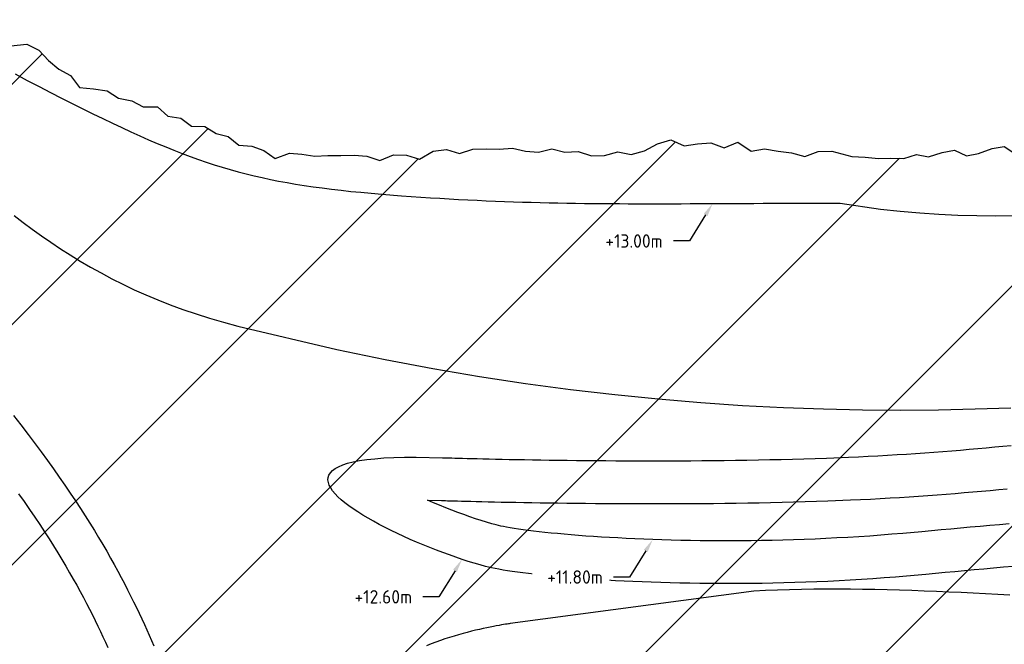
# Model space of a CAD drawing. Header units: metres. Extents: x 201571 to 204484, y 393973 to 396972.
# Tile 9 of 12: x 203808 to 203991, y 396238 to 396355. Entities that reach past the tile are written whole.
import ezdxf
from ezdxf import colors
from ezdxf.entities.mleader import LeaderData, LeaderLine
from ezdxf.math import Vec2, Vec3

# ---------------------------------------------------------------- set-up
doc = ezdxf.new("R2010")
doc.units = ezdxf.units.M
doc.layers.get('0').update_dxf_attribs({"lineweight": 25})
doc.layers.add('Z-GROENE-RIVIER-G', color=109, linetype='Continuous', lineweight=25)
doc.styles.get("Standard").update_dxf_attribs({"font": 'NLCS-ISO.ttf'})

msp = doc.modelspace()

# ---------------------------------------------------------------- hatches: boundary and pattern name
at = {"layer": 'Z-GROENE-RIVIER-G'}
h = msp.add_hatch(dxfattribs=at)
h.set_pattern_fill('ANSI31', color=256, scale=10)
h.paths.add_polyline_path([(204459.66, 396124.82), (204452.48, 396121.46), (204438.03, 396117.75), (204421.37, 396108.32), (204399.89, 396098.32), (204370.82, 396092.77), (204345.53, 396088.71), (204298.61, 396090.26), (204297.1, 396089.87), (204295.19, 396089.94), (204290.09, 396090.11), (204286.07, 396090.25), (204281.2, 396090.84), (204273.31, 396091.3), (204260.01, 396089.94), (204256.56, 396087.58), (204256.46, 396087.58), (204249.91, 396086.12), (204246.6, 396085.66), (204241.64, 396085.22), (204235.63, 396084.41), (204227.86, 396083.05), (204220.68, 396080.31), (204216.09, 396078.48), (204211.69, 396076.87), (204208.48, 396075.71), (204205.82, 396075.12), (204201.56, 396074.42), (204199.54, 396074.09), (204182.5, 396072.68), (204154.71, 396070.4), (204126.93, 396068.11), (204099.14, 396065.82), (204071.36, 396063.53), (204048.64, 396060.02), (204025.92, 396056.52), (204024.91, 396056.39), (204009.99, 396054.59), (204008.88, 396054.51), (203991.41, 396053.28), (203990.16, 396053.35), (203987.68, 396053.78), (203985.26, 396055.76), (203982.74, 396055.37), (203980.23, 396055.06), (203977.73, 396055.22), (203975.25, 396055.77), (203972.75, 396055.91), (203970.28, 396056.55), (203967.8, 396057.2), (203965.29, 396056.86), (203962.81, 396057.5), (203960.3, 396057.29), (203957.77, 396056.53), (203955.3, 396057.46), (203952.32, 396058.34), (203949.69, 396057.73), (203947.2, 396057.96), (203944.86, 396059.15), (203942.4, 396059.61), (203939.85, 396059.5), (203937.52, 396060.75), (203934.98, 396060.73), (203932.46, 396060.82), (203930.06, 396061.61), (203927.52, 396061.55), (203924.93, 396061.16), (203922.55, 396062.11), (203920.03, 396062.23), (203915.82, 396062.55), (203913.68, 396063.89), (203911.35, 396064.8), (203909.04, 396065.77), (203906.89, 396067.09), (203904.42, 396067.68), (203902.09, 396068.6), (203899.7, 396069.37), (203897.42, 396070.41), (203895.04, 396071.19), (203892.67, 396072.01), (203890.59, 396073.49), (203888.14, 396074.15), (203885.88, 396075.22), (203883.58, 396076.19), (203881.77, 396078.27), (203879.75, 396079.89), (203877.09, 396080.05), (203874.47, 396080.31), (203871.94, 396080.78), (203869.15, 396080.66), (203867.3, 396082.64), (203864.67, 396082.9), (203861.53, 396081.98), (203861.19, 396087.36), (203859.07, 396088.76), (203856.44, 396091.07), (203854.57, 396092.78), (203853.01, 396094.96), (203850.99, 396096.43), (203848.93, 396097.85), (203846.72, 396099.04), (203844.61, 396100.38), (203842.98, 396102.47), (203840.97, 396103.95), (203839.05, 396105.58), (203837.05, 396107.09), (203835.32, 396109.02), (203833.21, 396110.36), (203831.24, 396111.91), (203829.22, 396113.4), (203827.47, 396115.29), (203824.96, 396116.01), (203823, 396117.59), (203821.01, 396119.11), (203819.03, 396120.65), (203816.8, 396121.82), (203814.63, 396123.06), (203812.52, 396124.41), (203810.54, 396125.94), (203808.82, 396127.88), (203806.26, 396128.54), (203804.01, 396129.67), (203801.89, 396130.99), (203799.83, 396132.4), (203797.56, 396133.51), (203814.76, 396164.85), (203818.13, 396176.28), (203819, 396186.72), (203817.04, 396193.06), (203814.88, 396199.25), (203813.48, 396202.06), (203809.66, 396207.49), (203804.45, 396212.55), (203742.69, 396250.89), (203735.1, 396257.1), (203712.23, 396272.92), (203709.78, 396271.61), (203688.02, 396246.04), (203626.14, 396297.47), (203625.85, 396297.69), (203625.2, 396297.73), (203624.75, 396297.53), (203624.3, 396297.23), (203623.54, 396297.06), (203622.13, 396297.22), (203621.81, 396296.57), (203621.22, 396296.03), (203620.66, 396295.4), (203619.55, 396295.06), (203617.75, 396295.12), (203616.19, 396294.95), (203615.1, 396294.43), (203614.08, 396293.81), (203613.38, 396292.94), (203612.64, 396292.05), (203611.72, 396291.25), (203611.08, 396290.23), (203610.17, 396289.37), (203609.75, 396288.16), (203609.23, 396287.01), (203608.49, 396285.99), (203607.76, 396284.96), (203606.92, 396284.01), (203606.43, 396282.82), (203605.79, 396281.75), (203605.06, 396280.74), (203604.37, 396279.74), (203603.5, 396278.87), (203602.38, 396278.2), (203601.28, 396277.56), (203600.76, 396276.56), (203600.12, 396275.69), (203600.03, 396274.5), (203600.09, 396273.27), (203599.76, 396272.35), (203599.23, 396271.63), (203598.55, 396271.08), (203598.34, 396270.28), (203598.16, 396269.55), (203597.84, 396268.98), (203597.49, 396268.53), (203597.09, 396268.2), (203596.82, 396267.88), (203596.63, 396267.61), (203596.45, 396267.44), (203596.39, 396267.3), (203596.44, 396267.41), (203596.04, 396266.8), (203595.83, 396266.36), (203595.45, 396265.95), (203595.17, 396265.39), (203594.64, 396264.91), (203594.25, 396264.27), (203593.9, 396263.55), (203593.21, 396262.96), (203592.55, 396262.31), (203592.28, 396261.37), (203591.9, 396260.44), (203591.41, 396259.55), (203590.92, 396258.6), (203590.22, 396257.75), (203589.84, 396256.66), (203589.24, 396255.68), (203588.43, 396254.81), (203587.58, 396253.94), (203587.45, 396252.57), (203586.74, 396251.57), (203586.24, 396250.4), (203585.46, 396249.42), (203584.79, 396248.34), (203583.94, 396247.4), (203583.03, 396246.49), (203582.05, 396245.63), (203576.94, 396240.19), (203569.67, 396237.06), (203561.01, 396236.51), (203551.14, 396238.76), (203548.62, 396238.66), (203546.15, 396239.43), (203543.47, 396239.19), (203540.85, 396239.9), (203538.14, 396240.5), (203535.31, 396240.67), (203532.47, 396241.28), (203529.63, 396242.31), (203526.7, 396243.07), (203517.44, 396244.61), (203514.16, 396244.59), (203510.81, 396244.46), (203507.3, 396243.72), (203503.84, 396243.65), (203500.51, 396244.51), (203497.06, 396245.02), (203493.66, 396245.98), (203489.94, 396245.55), (203486.47, 396246.54), (203482.85, 396247.01), (203479.22, 396247.61), (203475.56, 396248.26), (203471.94, 396249.21), (203468.26, 396250.04), (203464.52, 396250.77), (203460.77, 396251.58), (203456.89, 396252.08), (203452.98, 396252.61), (203448.85, 396252.59), (203444.95, 396253.43), (203441.19, 396254.75), (203437.38, 396256), (203433.68, 396257.59), (203429.93, 396259.12), (203426.19, 396260.72), (203422.42, 396262.29), (203418.63, 396263.86), (203414.88, 396265.57), (203411.24, 396267.54), (203407.69, 396269.7), (203404.06, 396271.74), (203400.78, 396274.41), (203397.24, 396276.65), (203393.92, 396279.03), (203379.21, 396289.88), (203372.68, 396294.43), (203366.5, 396298.11), (203360.66, 396300.94), (203355.42, 396303.42), (203350.89, 396305.85), (203346.9, 396307.96), (203343.35, 396309.6), (203340.29, 396311), (203337.68, 396312.11), (203335.47, 396313.05), (203333.59, 396313.64), (203332.01, 396313.89), (203331.02, 396313.24), (203329.92, 396313.16), (203329.13, 396312.56), (203328.74, 396311.59), (203328.56, 396310.41), (203327.82, 396309.1), (203327.78, 396307.44), (203327.91, 396305.59), (203328.32, 396303.57), (203328.6, 396301.37), (203328.76, 396299), (203329.66, 396296.56), (203329.74, 396293.91), (203330.85, 396291.26), (203331.4, 396288.45), (203330.99, 396285.5), (203331.7, 396282.55), (203331.96, 396279.51), (203332.11, 396276.4), (203331.51, 396273.32), (203331.06, 396270.2), (203329.87, 396267.25), (203329, 396264.18), (203327.39, 396261.4), (203326.26, 396258.27), (203324.18, 396255.64), (203321.78, 396253.19), (203319.11, 396250.88), (203315.68, 396249.46), (203312.22, 396247.9), (203308.64, 396246), (203304.55, 396244.55), (203299.99, 396243.42), (203294.98, 396242.55), (203289.45, 396242.47), (203283.48, 396242.37), (203282.11, 396242.3), (203281.39, 396242.52), (203280.67, 396242.75), (203279.93, 396242.85), (203279.17, 396242.91), (203278.34, 396242.6), (203277.58, 396243.04), (203276.72, 396242.96), (203275.92, 396243.33), (203275.07, 396243.55), (203274.17, 396243.67), (203273.26, 396243.89), (203272.28, 396243.94), (203271.26, 396244.03), (203270.49, 396244.9), (203269.43, 396245.07), (203268.47, 396245.56), (203267.44, 396245.98), (203266.5, 396246.66), (203265.45, 396247.18), (203264.33, 396247.65), (203263.22, 396248.21), (203262.17, 396248.97), (203261.04, 396249.67), (203259.92, 396250.46), (203258.75, 396251.22), (203257.43, 396251.86), (203256.08, 396252.53), (203254.86, 396253.49), (203253.62, 396254.49), (203252.41, 396255.61), (203251.05, 396256.61), (203249.65, 396257.65), (203248.18, 396258.68), (203246.81, 396259.92), (203239.76, 396264.63), (203233.06, 396270.46), (203214.29, 396292.47), (203204.79, 396307.29), (203185.74, 396353.54), (203168.33, 396397.86), (203159.69, 396419.82), (203149.67, 396452.79), (203145.89, 396468.09), (203142.25, 396478.85), (203139.37, 396495.21), (203139.82, 396511.72), (203137.55, 396538.17), (203135.12, 396566.81), (203132.7, 396588.92), (203129.99, 396603.84), (203126.64, 396609.52), (203125.22, 396615.43), (203122.91, 396620.84), (203121.84, 396626.4), (203119.36, 396631.25), (203117.56, 396636.13), (203118.56, 396642.05), (203116.31, 396646.44), (203111.29, 396649.97), (203108.93, 396655.02), (203105.37, 396660.08), (203102.1, 396663.52), (203097.47, 396664.86), (203094.34, 396667.07), (203091.5, 396669.32), (203089.31, 396672.07), (203087.2, 396674.86), (203085.24, 396677.83), (203083.25, 396680.85), (203080.67, 396683.16), (203078.03, 396685.4), (203075.06, 396687.13), (203072.21, 396689.1), (203069.14, 396690.71), (203065.96, 396692.18), (203062.75, 396693.64), (203059.41, 396694.88), (203056.12, 396696.4), (203052.72, 396697.8), (203049.03, 396698.49), (203045.51, 396699.9), (203041.96, 396701.55), (203038.24, 396702.84), (203034.5, 396704.37), (203030.7, 396706.02), (203026.92, 396708.19), (203022.87, 396709.52), (203018.9, 396711.63), (203016.96, 396711.91), (202988.58, 396717.62), (202987.61, 396717.79), (202958.98, 396722.43), (202957.92, 396722.62), (202939.8, 396728.75), (202938.83, 396729.19), (202926.31, 396735.58), (202923.18, 396738.14), (202920.6, 396739.23), (202918.48, 396740.61), (202916.47, 396741.83), (202914.72, 396743.13), (202913.37, 396744.61), (202911.9, 396745.86), (202910.87, 396747.3), (202909.89, 396748.67), (202909.11, 396750.05), (202908.51, 396751.44), (202907.66, 396752.67), (202907.17, 396753.96), (202907.18, 396755.37), (202906.83, 396756.61), (202906.63, 396757.86), (202906.53, 396759.21), (202905.56, 396761), (202902.67, 396763.74), (202898.54, 396767), (202893.74, 396769.7), (202888, 396772.18), (202884.87, 396773.35), (202881.25, 396773.98), (202877.23, 396774.5), (202872.79, 396774.91), (202867.99, 396775.55), (202862.66, 396775.84), (202853.52, 396776.5), (202849.24, 396777.19), (202845.1, 396777.92), (202841.09, 396778.54), (202837.29, 396779.62), (202833.62, 396780.62), (202830.13, 396781.98), (202826.76, 396783.22), (202823.52, 396784.56), (202820.35, 396785.58), (202817.17, 396785.95), (202814.09, 396786.28), (202810.97, 396785.94), (202808.12, 396786.51), (202805.27, 396786.65), (202802.66, 396787.52), (202800.06, 396788.05), (202797.3, 396787.65), (202794.82, 396788.14), (202792.38, 396788.51), (202790.04, 396789.09), (202787.71, 396789.5), (202785.56, 396790.35), (202783.36, 396790.92), (202781.14, 396791.31), (202779.02, 396791.89), (202777.08, 396792.89), (202775.07, 396793.62), (202773.22, 396794.68), (202771.16, 396795.24), (202769.41, 396796.44), (202767.6, 396797.5), (202765.89, 396798.71), (202764.1, 396799.77), (202762.27, 396800.8), (202760.65, 396802.18), (202759.02, 396803.57), (202757.32, 396804.89), (202755.49, 396806.04), (202753.91, 396807.63), (202752.11, 396808.95), (202750.24, 396810.24), (202748.26, 396811.46), (202746.23, 396812.71), (202744.2, 396814.06), (202742.02, 396815.33), (202739.9, 396816.77), (202737.75, 396818.32), (202735.17, 396819.65), (202726.95, 396822.42), (202725.01, 396824.27), (202723.93, 396826.74), (202722.83, 396829.09), (202722.2, 396831.65), (202721.37, 396834.01), (202720.65, 396836.37), (202719.89, 396838.69), (202719.53, 396841.13), (202719.14, 396843.53), (202719.15, 396846.04), (202718.95, 396848.44), (202718.83, 396850.86), (202717.69, 396852.25), (202713.57, 396865.76), (202713.37, 396866.82), (202711.85, 396878.17), (202710.33, 396889.52), (202710.02, 396890.29), (202705.45, 396899.67), (202700.88, 396909.06), (202700.42, 396909.67), (202691.35, 396917.18), (202690.63, 396917.56), (202684.23, 396919.85), (202683.42, 396919.94), (202672.45, 396919.94), (202671.42, 396919.99), (202661.43, 396920.57), (202651.44, 396921.15), (202641.45, 396921.73), (202631.47, 396922.31), (202630.46, 396922.4), (202620.74, 396923.26), (202611.02, 396924.11), (202601.3, 396924.97), (202591.58, 396925.83), (202590.48, 396925.98), (202583.6, 396928.3), (202576.73, 396930.63), (202576.38, 396930.85), (202576.17, 396931.07), (202574.14, 396941.45), (202574.29, 396942.61), (202576.47, 396953.37), (202576.85, 396954.41), (202581.71, 396964.37), (202582.59, 396965.22), (202589.37, 396969.66), (202590.44, 396970.06), (202597.45, 396971.84), (202602.56, 396969.66), (202607.85, 396964.66), (202608.6, 396964.26), (202615.69, 396960.69), (202622.78, 396957.11), (202623.63, 396956.9), (202634.85, 396954.63), (202636.21, 396954.58), (202657.35, 396954.47), (202659.24, 396955.88), (202661.21, 396955.79), (202663.21, 396955.53), (202665.22, 396955.49), (202667.24, 396955.39), (202669.25, 396955.66), (202671.29, 396955.55), (202673.32, 396955.66), (202675.33, 396956.14), (202677.36, 396956.48), (202679.4, 396956.44), (202681.44, 396956.27), (202683.44, 396956.57), (202685.43, 396957.06), (202687.43, 396957.25), (202689.41, 396957.3), (202691.4, 396956.83), (202693.33, 396957.37), (202695.26, 396957.2), (202697.15, 396957.16), (202699.03, 396956.91), (202700.86, 396956.77), (202702.66, 396956.52), (202709.51, 396956.44), (202711.12, 396956.41), (202712.66, 396956.08), (202714.16, 396955.87), (202715.68, 396956.06), (202717.14, 396956.04), (202718.58, 396956.09), (202719.87, 396955.69), (202721.21, 396955.59), (202722.54, 396955.52), (202723.7, 396955.05), (202724.72, 396954.41), (202725.83, 396953.88), (202729.83, 396950.57), (202731.61, 396948.74), (202733.65, 396947.17), (202735.59, 396945.45), (202736.95, 396943.25), (202738.73, 396941.3), (202739.81, 396938.87), (202741, 396936.49), (202742.09, 396934.02), (202742.67, 396931.3), (202743.88, 396928.78), (202744.89, 396926.14), (202745.67, 396923.37), (202747.09, 396920.74), (202748.81, 396918.13), (202749.44, 396915.17), (202750.72, 396912.34), (202751.43, 396909.33), (202751.51, 396906.16), (202752.08, 396903.08), (202753.08, 396900.07), (202753.82, 396897), (202754.65, 396893.93), (202755.74, 396890.93), (202756.62, 396887.87), (202758.02, 396884.97), (202758.86, 396881.93), (202762.3, 396866.53), (202764.34, 396864.06), (202765.75, 396858.13), (202769.17, 396852.36), (202772.75, 396847.17), (202775.16, 396844.44), (202779.91, 396840.54), (202781.89, 396838.83), (202786.97, 396834.83), (202794.36, 396830.75), (202796.39, 396829.95), (202802.37, 396827.86), (202804.35, 396827.06), (202812.75, 396825.03), (202822.71, 396824.48), (202823.66, 396824.45), (202832.13, 396824.76), (202838.55, 396825.33), (202841.38, 396825.96), (202852.78, 396828.98), (202853.79, 396829.42), (202862.22, 396831.57), (202864.78, 396832.41), (202871.57, 396833.79), (202876.34, 396834.02), (202881.88, 396833.48), (202886.03, 396832.25), (202894.62, 396829.1), (202895.64, 396828.65), (202903.23, 396823.59), (202904.12, 396822.89), (202910.04, 396815.97), (202910.69, 396815.19), (202918.76, 396805), (202926.84, 396794.81), (202927.47, 396794.05), (202935.52, 396784.5), (202944.18, 396775.3), (202944.96, 396774.42), (202952.56, 396767.24), (202961.37, 396760.62), (202962.42, 396759.77), (202968.58, 396756.07), (202975.34, 396752.59), (202976.71, 396751.92), (202981.51, 396749.7), (202986.79, 396747.9), (202989.53, 396747.13), (202995.55, 396745.76), (203003.25, 396744.43), (203004.95, 396744.08), (203006.97, 396743.87), (203010.17, 396743.4), (203013.42, 396743.48), (203016.7, 396743.73), (203019.99, 396743.6), (203023.33, 396743.75), (203026.72, 396744.4), (203030.14, 396744.64), (203033.62, 396744.8), (203037.16, 396745.2), (203040.78, 396745.84), (203044.46, 396746.04), (203048.23, 396746.23), (203052.02, 396745.77), (203055.93, 396745.67), (203059.97, 396745.87), (203064.07, 396745.68), (203068.21, 396744.99), (203072.41, 396744.09), (203076.7, 396743.08), (203081.11, 396742.13), (203085.63, 396741.13), (203090.17, 396739.68), (203094.95, 396738.56), (203099.8, 396737.15), (203104.65, 396735.56), (203110.66, 396733.63), (203113.74, 396732.58), (203116.94, 396731.66), (203120.03, 396730.18), (203123.28, 396728.94), (203126.89, 396728.62), (203137.83, 396726.07), (203145.28, 396721.38), (203162.38, 396712.95), (203174.41, 396708.6), (203187.72, 396701.9), (203201.78, 396695.66), (203221.27, 396686.97), (203236.07, 396678.5), (203247.24, 396672.17), (203257.43, 396666.95), (203261.93, 396664.51), (203265.72, 396661.02), (203269.98, 396658.11), (203273.95, 396654.74), (203277.55, 396650.88), (203282.05, 396648.01), (203286.45, 396644.93), (203291.01, 396641.9), (203294.39, 396637.55), (203300.5, 396635.68), (203304.62, 396630.46), (203307.87, 396628.58), (203310.62, 396626.1), (203312.72, 396622.96), (203314.75, 396619.66), (203317.6, 396616.84), (203320.32, 396613.79), (203323.14, 396610.69), (203325.61, 396607.23), (203328.4, 396603.89), (203330.69, 396600.11), (203333, 396596.26), (203335.57, 396592.51), (203338.08, 396588.64), (203341.55, 396585.33), (203344.2, 396581.42), (203346.91, 396577.5), (203348.45, 396572.77), (203350.55, 396568.35), (203351.79, 396563.34), (203353.93, 396558.87), (203355.81, 396554.19), (203359.09, 396550.45), (203364.84, 396548.39), (203364.15, 396541.88), (203367.29, 396538.02), (203371.52, 396534.98), (203374.09, 396530.75), (203377.31, 396527.03), (203381.23, 396523.89), (203385.47, 396521.09), (203387.9, 396516.89), (203390.8, 396513.12), (203394.63, 396510.22), (203397.53, 396506.59), (203401, 396503.56), (203403.39, 396499.57), (203407.21, 396497.08), (203410.01, 396493.65), (203413.62, 396491.2), (203417.04, 396488.67), (203420.73, 396486.65), (203423.23, 396483.19), (203426.87, 396481.41), (203430.2, 396479.34), (203433.38, 396477.19), (203436.71, 396475.43), (203439.88, 396473.48), (203443.51, 396472.3), (203451.46, 396469.97), (203455.09, 396467.9), (203458.88, 396466.18), (203462.63, 396464.31), (203466.48, 396462.66), (203470.38, 396461.08), (203474.69, 396460.61), (203478.48, 396458.71), (203482.04, 396456.15), (203486, 396454.67), (203490.01, 396453.34), (203494.39, 396453.07), (203498.2, 396451.23), (203501.96, 396449.2), (203505.77, 396447.35), (203509.57, 396445.52), (203513.44, 396443.91), (203517.79, 396443.85), (203521.61, 396442.19), (203525.59, 396441.14), (203529.61, 396440.28), (203533.36, 396438.65), (203537.13, 396437.18), (203540.88, 396435.74), (203544.87, 396435.23), (203548.51, 396433.65), (203552.15, 396432.22), (203556.17, 396432.2), (203559.66, 396430.54), (203563.15, 396429.04), (203566.71, 396427.96), (203570.47, 396427.74), (203573.8, 396426.22), (203577.03, 396424.54), (203580.18, 396422.78), (203583.35, 396421.32), (203586.95, 396421.6), (203589.99, 396420.14), (203593.02, 396418.86), (203595.95, 396417.48), (203599.31, 396417.99), (203602.1, 396416.63), (203604.81, 396415.3), (203607.47, 396414.08), (203610.02, 396412.74), (203612.51, 396411.48), (203615.24, 396411.49), (203618.5, 396413.86), (203620.75, 396413.75), (203623.04, 396412.55), (203624.33, 396412), (203625.74, 396411.54), (203627.44, 396412.24), (203629.22, 396412.91), (203631.03, 396413.18), (203632.67, 396411.35), (203634.74, 396412.12), (203636.96, 396413.42), (203639.02, 396412.56), (203641.17, 396411.71), (203643.42, 396410.95), (203645.91, 396411.4), (203648.27, 396410.1), (203650.74, 396409), (203653.29, 396407.95), (203655.98, 396407.3), (203658.88, 396407.5), (203661.64, 396406.23), (203664.65, 396405.99), (203667.77, 396405.92), (203670.78, 396404.71), (203673.93, 396403.88), (203677.29, 396403.65), (203680.49, 396402.24), (203683.91, 396401.49), (203687.54, 396401.28), (203691.01, 396400), (203694.93, 396400.18), (203698.52, 396398.67), (203702.75, 396399.21), (203706.45, 396397.46), (203710.4, 396396.3), (203714.91, 396396.61), (203718.91, 396394.96), (203723.3, 396394.19), (203728.18, 396394.47), (203732.38, 396392.5), (203736.74, 396390.74), (203741.79, 396390.45), (203744.14, 396389.71), (203746.5, 396388.96), (203762.23, 396379.57), (203780.69, 396367.96), (203796.24, 396359.45), (203805.82, 396355.1), (203805.94, 396349.99), (203808.9, 396350.27), (203811.12, 396349.14), (203812.93, 396347.23), (203814.89, 396345.6), (203817.08, 396344.43), (203818.72, 396342.17), (203821.37, 396341.97), (203823.93, 396341.57), (203826.02, 396340.22), (203828.5, 396339.69), (203830.64, 396338.58), (203833.33, 396338.6), (203835.22, 396336.83), (203837.64, 396336.46), (203839.67, 396334.99), (203842.14, 396334.9), (203844.25, 396333.61), (203846.53, 396333.07), (203848.48, 396331.4), (203850.95, 396331.23), (203853.16, 396330.42), (203855.27, 396328.94), (203857.94, 396329.93), (203860.3, 396329.71), (203862.71, 396329.37), (203865.12, 396329.51), (203867.58, 396329.5), (203870.04, 396329.53), (203872.43, 396329.38), (203874.82, 396328.54), (203877.37, 396329.62), (203879.83, 396329.58), (203882.26, 396328.8), (203884.83, 396330.29), (203887.29, 396330.62), (203889.73, 396329.89), (203892.21, 396330.68), (203894.68, 396330.74), (203897.12, 396330.66), (203899.6, 396330.83), (203902.02, 396330.27), (203904.49, 396330.12), (203906.95, 396330.72), (203909.42, 396330.09), (203911.88, 396330.25), (203914.35, 396329.4), (203916.81, 396329.49), (203919.3, 396330.19), (203921.77, 396329.66), (203924.26, 396330.37), (203926.73, 396331.65), (203929.22, 396332.43), (203931.71, 396331.28), (203934.2, 396331.67), (203936.69, 396331.84), (203939.19, 396330.94), (203941.69, 396331.98), (203944.2, 396330.29), (203946.71, 396330.74), (203949.22, 396330.28), (203951.73, 396329.96), (203954.24, 396329.29), (203956.75, 396330.22), (203959.27, 396330.28), (203963, 396329.3), (203965.51, 396329.2), (203967.99, 396328.9), (203970.21, 396329.01), (203972.72, 396328.96), (203975.08, 396329.69), (203977.33, 396329.27), (203979.89, 396330.08), (203982.18, 396330.46), (203984.41, 396329.4), (203986.7, 396329.87), (203989.21, 396330.77), (203991.48, 396331.2), (203993.8, 396329.62), (203996.24, 396331.45), (203998.57, 396330.55), (204000.93, 396329.83), (204003.23, 396330.41), (204005.69, 396331.02), (204008.12, 396330.12), (204010.6, 396329.11), (204013.09, 396328.37), (204015.44, 396328.99), (204018.02, 396328.52), (204020.51, 396328.19), (204022.98, 396328.23), (204025.44, 396328.37), (204027.98, 396328.26), (204030.42, 396328.63), (204032.89, 396328.87), (204035.45, 396328.57), (204037.88, 396329.21), (204040.3, 396329.91), (204042.65, 396331.13), (204045.05, 396332.05), (204047.39, 396333.48), (204050.11, 396332.44), (204052.46, 396333.7), (204054.91, 396334.65), (204057.23, 396336.74), (204059.98, 396335.64), (204060.78, 396339.45), (204066.66, 396343.49), (204076.51, 396343.47), (204093.44, 396342.61), (204114.77, 396338.99), (204115.85, 396338.85), (204137.85, 396331.95), (204159.86, 396325.05), (204160.89, 396324.64), (204189.92, 396307.77), (204218.95, 396290.89), (204219.79, 396290.17), (204244.35, 396268.36), (204244.97, 396268.09), (204267.54, 396264.39), (204268.41, 396264.25), (204303.74, 396267.09), (204339.07, 396269.92), (204340.09, 396269.98), (204358.1, 396270.54), (204387.67, 396274.38), (204412.41, 396276.85), (204430.44, 396275.97), (204446.07, 396274.13), (204464.84, 396267.14), (204477.67, 396246.43), (204483.78, 396208.29), (204484.4, 396167.56), (204472.38, 396139.3)])

# ---------------------------------------------------------------- linework, layer by layer
for points, elevation in [([(203806.7, 396344.72), (203808.97, 396343.53), (203811.18, 396342.38), (203813.31, 396341.28), (203815.38, 396340.22), (203817.39, 396339.21), (203819.34, 396338.23), (203821.24, 396337.29), (203823.08, 396336.39), (203824.88, 396335.53), (203826.63, 396334.7), (203828.34, 396333.91), (203830.01, 396333.16), (203831.65, 396332.44), (203833.26, 396331.75), (203834.84, 396331.1), (203836.39, 396330.47), (203837.92, 396329.88), (203839.44, 396329.31), (203840.94, 396328.77), (203842.43, 396328.26), (203843.92, 396327.77), (203845.4, 396327.32), (203846.88, 396326.88), (203848.36, 396326.47), (203849.85, 396326.08), (203851.35, 396325.71), (203852.86, 396325.36), (203854.39, 396325.03), (203855.93, 396324.72), (203857.51, 396324.43), (203859.1, 396324.15), (203860.73, 396323.89), (203862.39, 396323.65), (203864.09, 396323.42), (203865.83, 396323.2), (203867.61, 396322.99), (203869.44, 396322.79), (203871.32, 396322.61), (203873.25, 396322.43), (203875.24, 396322.26), (203875.24, 396322.26), (203878.91, 396321.97), (203880.72, 396321.84), (203882.52, 396321.72), (203884.3, 396321.6), (203886.06, 396321.49), (203887.82, 396321.39), (203889.56, 396321.29), (203891.29, 396321.2), (203893.01, 396321.12), (203894.72, 396321.05), (203896.42, 396320.98), (203898.11, 396320.91), (203899.79, 396320.85), (203901.46, 396320.8), (203903.13, 396320.75), (203904.8, 396320.71), (203906.45, 396320.67), (203908.11, 396320.63), (203909.75, 396320.6), (203911.4, 396320.58), (203913.04, 396320.55), (203914.68, 396320.54), (203916.32, 396320.52), (203917.96, 396320.51), (203919.6, 396320.5), (203921.24, 396320.49), (203922.88, 396320.49), (203924.53, 396320.48), (203926.18, 396320.48), (203927.83, 396320.49), (203929.48, 396320.49), (203931.14, 396320.49), (203932.81, 396320.5), (203934.48, 396320.51), (203936.16, 396320.51), (203937.85, 396320.52), (203939.55, 396320.53), (203941.25, 396320.54), (203942.97, 396320.54), (203944.7, 396320.55), (203946.43, 396320.56), (203948.18, 396320.56), (203949.95, 396320.57), (203951.72, 396320.57), (203953.51, 396320.58), (203955.32, 396320.58), (203957.14, 396320.58), (203958.97, 396320.57), (203960.83, 396320.57), (203960.83, 396320.57), (203968.35, 396319.49), (203972.04, 396319.09), (203975.68, 396318.77), (203979.27, 396318.53), (203982.82, 396318.37), (203986.33, 396318.27), (203989.8, 396318.25), (203993.24, 396318.29)], 13), ([(203806.52, 396318.26), (203808.2, 396316.99), (203809.9, 396315.73), (203811.62, 396314.49), (203813.38, 396313.28), (203815.18, 396312.08), (203817.01, 396310.91), (203818.88, 396309.76), (203820.8, 396308.63), (203822.76, 396307.54), (203824.77, 396306.47), (203826.84, 396305.43), (203828.96, 396304.42), (203831.14, 396303.44), (203833.39, 396302.5), (203835.7, 396301.59), (203838.07, 396300.72), (203840.52, 396299.88), (203843.04, 396299.09), (203845.64, 396298.33), (203848.33, 396297.62), (203848.33, 396297.62), (203866.83, 396293.26), (203875.86, 396291.39), (203884.73, 396289.71), (203893.46, 396288.23), (203902.03, 396286.92), (203910.45, 396285.79), (203918.71, 396284.81), (203926.82, 396284), (203934.78, 396283.33), (203942.58, 396282.81), (203950.22, 396282.41), (203957.7, 396282.14), (203965.02, 396281.99), (203972.19, 396281.94), (203979.19, 396282), (203986.04, 396282.14), (203992.72, 396282.37)], 12.8), ([(203806.42, 396280.89), (203807.77, 396279.16), (203809.13, 396277.38), (203809.13, 396277.38), (203811.58, 396274.1), (203812.75, 396272.51), (203813.87, 396270.94), (203814.95, 396269.4), (203816, 396267.9), (203817, 396266.42), (203817.97, 396264.97), (203818.91, 396263.55), (203819.81, 396262.15), (203820.67, 396260.78), (203821.51, 396259.43), (203822.31, 396258.11), (203823.08, 396256.82), (203823.82, 396255.54), (203824.54, 396254.29), (203825.22, 396253.06), (203825.88, 396251.86), (203826.52, 396250.67), (203827.13, 396249.51), (203827.72, 396248.36), (203828.29, 396247.24), (203828.84, 396246.13), (203829.37, 396245.04), (203829.88, 396243.97), (203830.38, 396242.92), (203830.85, 396241.88), (203831.32, 396240.85), (203831.76, 396239.85), (203832.2, 396238.85), (203832.62, 396237.87)], 12.6), ([(203993.13, 396252.72), (203991.31, 396252.55), (203989.49, 396252.39), (203987.67, 396252.22), (203985.86, 396252.06), (203984.04, 396251.89), (203982.23, 396251.73), (203980.42, 396251.57), (203978.62, 396251.41), (203976.82, 396251.24), (203973.25, 396250.92), (203973.25, 396250.92), (203971.14, 396250.74), (203969.03, 396250.58), (203966.92, 396250.42), (203964.81, 396250.28), (203962.71, 396250.15), (203960.62, 396250.04), (203958.54, 396249.93), (203956.46, 396249.84), (203954.4, 396249.76), (203952.34, 396249.69), (203950.3, 396249.63), (203948.27, 396249.59), (203946.26, 396249.55), (203944.27, 396249.52), (203942.29, 396249.51), (203940.34, 396249.5), (203938.4, 396249.5), (203936.49, 396249.51), (203934.6, 396249.53), (203932.73, 396249.56), (203930.89, 396249.6), (203929.08, 396249.64), (203927.3, 396249.69), (203925.54, 396249.75), (203923.82, 396249.81), (203922.13, 396249.88), (203920.47, 396249.96), (203918.85, 396250.04), (203917.26, 396250.13), (203915.72, 396250.22), (203914.21, 396250.32), (203912.74, 396250.42), (203911.31, 396250.53), (203909.92, 396250.64), (203908.58, 396250.76), (203907.28, 396250.88), (203906.04, 396251), (203904.83, 396251.12), (203903.68, 396251.25), (203902.58, 396251.38), (203901.53, 396251.51), (203900.53, 396251.64), (203899.58, 396251.77), (203898.7, 396251.91), (203897.86, 396252.04), (203897.09, 396252.18), (203896.38, 396252.31), (203895.72, 396252.45), (203894.6, 396252.71), (203894.6, 396252.71), (203893.56, 396253), (203892.47, 396253.32), (203891.35, 396253.67), (203890.2, 396254.04), (203889.02, 396254.44), (203887.83, 396254.86), (203886.62, 396255.3), (203885.4, 396255.76), (203884.17, 396256.25), (203882.95, 396256.74), (203881.72, 396257.25), (203880.51, 396257.78), (203879.31, 396258.32), (203878.13, 396258.87), (203876.97, 396259.43), (203875.83, 396260), (203874.73, 396260.57), (203873.66, 396261.15), (203872.64, 396261.73), (203871.66, 396262.31), (203870.73, 396262.89), (203869.85, 396263.47), (203869.04, 396264.05), (203868.29, 396264.63), (203867.61, 396265.19), (203867, 396265.75), (203866.47, 396266.31), (203866.02, 396266.85), (203865.66, 396267.38), (203865.39, 396267.89), (203865.22, 396268.39), (203865.15, 396268.88), (203865.19, 396269.34), (203865.34, 396269.79), (203865.6, 396270.22), (203865.98, 396270.62), (203866.49, 396271), (203867.13, 396271.35), (203867.9, 396271.68), (203868.81, 396271.98), (203869.86, 396272.24), (203871.06, 396272.48), (203872.42, 396272.68), (203873.93, 396272.85), (203875.6, 396272.98), (203877.44, 396273.07), (203879.45, 396273.12), (203881.64, 396273.14), (203886.56, 396273.03), (203886.56, 396273.03), (203886.56, 396273.03), (203886.61, 396273.03), (203886.76, 396273.03), (203887, 396273.02), (203887.33, 396273.01), (203887.76, 396273), (203888.27, 396272.98), (203888.86, 396272.97), (203889.54, 396272.95), (203890.31, 396272.93), (203891.14, 396272.9), (203892.06, 396272.88), (203893.05, 396272.86), (203894.11, 396272.83), (203895.24, 396272.8), (203896.44, 396272.78), (203897.7, 396272.75), (203899.02, 396272.72), (203900.41, 396272.7), (203901.85, 396272.67), (203903.35, 396272.64), (203904.9, 396272.62), (203906.5, 396272.6), (203908.15, 396272.57), (203909.84, 396272.55), (203911.58, 396272.53), (203913.36, 396272.51), (203915.18, 396272.5), (203917.03, 396272.48), (203918.92, 396272.47), (203920.84, 396272.46), (203922.79, 396272.45), (203924.77, 396272.45), (203926.77, 396272.45), (203928.8, 396272.45), (203930.85, 396272.46), (203932.91, 396272.47), (203934.99, 396272.49), (203937.09, 396272.5), (203939.19, 396272.53), (203941.3, 396272.55), (203943.42, 396272.59), (203945.55, 396272.62), (203947.67, 396272.67), (203949.8, 396272.71), (203951.92, 396272.77), (203954.04, 396272.83), (203956.15, 396272.89), (203958.25, 396272.96), (203962.41, 396273.13), (203962.41, 396273.13), (203964.25, 396273.21), (203966.08, 396273.3), (203967.89, 396273.39), (203969.68, 396273.49), (203971.45, 396273.6), (203973.2, 396273.71), (203974.93, 396273.83), (203976.65, 396273.95), (203978.34, 396274.07), (203980.02, 396274.2), (203981.68, 396274.34), (203983.32, 396274.47), (203984.94, 396274.61), (203986.55, 396274.75), (203988.13, 396274.89), (203989.69, 396275.04), (203991.24, 396275.18), (203992.77, 396275.33)], 12.6), ([(203807.35, 396266.3), (203808.4, 396264.82), (203809.4, 396263.37), (203810.37, 396261.95), (203811.3, 396260.55), (203812.2, 396259.19), (203813.06, 396257.85), (203813.89, 396256.54), (203814.69, 396255.25), (203815.45, 396253.99), (203816.19, 396252.75), (203816.89, 396251.54), (203817.57, 396250.35), (203818.23, 396249.19), (203818.85, 396248.04), (203819.46, 396246.92), (203820.04, 396245.81), (203820.6, 396244.73), (203821.14, 396243.66), (203821.66, 396242.61), (203822.16, 396241.57), (203822.65, 396240.55), (203823.12, 396239.55), (203823.57, 396238.56), (203824.02, 396237.58)], 11.8), ([(203992.41, 396260.69), (203990.59, 396260.52), (203988.77, 396260.36), (203986.95, 396260.19), (203985.13, 396260.03), (203983.32, 396259.86), (203981.51, 396259.7), (203979.7, 396259.53), (203977.9, 396259.37), (203976.11, 396259.21), (203972.55, 396258.89), (203970.48, 396258.72), (203968.42, 396258.55), (203966.36, 396258.4), (203964.3, 396258.26), (203962.25, 396258.14), (203960.2, 396258.03), (203958.16, 396257.92), (203956.13, 396257.83), (203954.11, 396257.76), (203952.09, 396257.69), (203950.1, 396257.63), (203948.11, 396257.59), (203946.14, 396257.55), (203944.18, 396257.52), (203942.25, 396257.51), (203940.33, 396257.5), (203938.43, 396257.5), (203936.55, 396257.51), (203934.7, 396257.53), (203932.87, 396257.56), (203931.07, 396257.59), (203929.29, 396257.64), (203927.54, 396257.69), (203925.82, 396257.74), (203924.14, 396257.81), (203922.48, 396257.87), (203920.86, 396257.95), (203919.28, 396258.03), (203917.73, 396258.12), (203916.22, 396258.21), (203914.75, 396258.3), (203913.32, 396258.4), (203911.93, 396258.51), (203910.58, 396258.62), (203909.29, 396258.73), (203908.03, 396258.84), (203906.83, 396258.96), (203905.68, 396259.08), (203904.58, 396259.2), (203903.53, 396259.32), (203902.54, 396259.44), (203901.61, 396259.57), (203900.74, 396259.69), (203899.93, 396259.81), (203899.19, 396259.93), (203898.52, 396260.05), (203897.93, 396260.16), (203897.46, 396260.26), (203896.6, 396260.46), (203895.75, 396260.7), (203894.78, 396260.98), (203893.76, 396261.3), (203892.71, 396261.64), (203891.63, 396262), (203890.53, 396262.39), (203889.41, 396262.8), (203888.28, 396263.23), (203887.14, 396263.68), (203886, 396264.14), (203884.86, 396264.61), (203883.76, 396265.09), (203886.35, 396265.04), (203886.35, 396265.04), (203886.5, 396265.03), (203886.75, 396265.02), (203887.08, 396265.01), (203887.51, 396265), (203888.03, 396264.99), (203888.63, 396264.97), (203889.32, 396264.95), (203890.09, 396264.93), (203890.93, 396264.91), (203891.86, 396264.88), (203892.85, 396264.86), (203893.92, 396264.83), (203895.06, 396264.81), (203896.26, 396264.78), (203897.53, 396264.75), (203898.86, 396264.73), (203900.26, 396264.7), (203901.71, 396264.67), (203903.21, 396264.65), (203904.77, 396264.62), (203906.38, 396264.6), (203908.04, 396264.57), (203909.74, 396264.55), (203911.49, 396264.53), (203913.28, 396264.51), (203915.11, 396264.5), (203916.98, 396264.48), (203918.88, 396264.47), (203920.81, 396264.46), (203922.77, 396264.45), (203924.76, 396264.45), (203926.78, 396264.45), (203928.82, 396264.45), (203930.88, 396264.46), (203932.96, 396264.47), (203935.06, 396264.49), (203937.16, 396264.5), (203939.29, 396264.53), (203941.42, 396264.56), (203943.56, 396264.59), (203945.7, 396264.63), (203947.84, 396264.67), (203949.99, 396264.72), (203952.14, 396264.77), (203954.28, 396264.83), (203956.41, 396264.9), (203958.54, 396264.97), (203962.74, 396265.13), (203964.63, 396265.22), (203966.48, 396265.31), (203968.32, 396265.41), (203970.14, 396265.51), (203971.94, 396265.62), (203973.72, 396265.73), (203975.48, 396265.85), (203977.22, 396265.97), (203978.94, 396266.1), (203980.65, 396266.23), (203982.33, 396266.36), (203983.99, 396266.5), (203985.63, 396266.64), (203987.25, 396266.78), (203988.86, 396266.93), (203990.44, 396267.07), (203992, 396267.22)], 11.8), ([(203992.51, 396247.37), (203990.25, 396247.49), (203987.98, 396247.61), (203985.7, 396247.72), (203983.41, 396247.83), (203981.12, 396247.93), (203978.83, 396248.03), (203976.53, 396248.12), (203974.23, 396248.2), (203971.92, 396248.27), (203969.62, 396248.33), (203967.32, 396248.38), (203965.02, 396248.42), (203962.73, 396248.45), (203960.44, 396248.47), (203958.16, 396248.47), (203955.89, 396248.45), (203953.62, 396248.42), (203951.37, 396248.37), (203949.12, 396248.31), (203946.89, 396248.22), (203944.68, 396248.12), (203899.16, 396242.04), (203899.16, 396242.04), (203899.02, 396242.02), (203898.85, 396241.99), (203898.62, 396241.96), (203898.32, 396241.91), (203897.97, 396241.85), (203897.57, 396241.79), (203897.11, 396241.71), (203896.6, 396241.61), (203896.05, 396241.51), (203895.46, 396241.39), (203894.83, 396241.26), (203894.16, 396241.11), (203893.46, 396240.96), (203892.73, 396240.78), (203891.97, 396240.6), (203891.18, 396240.4), (203890.38, 396240.18), (203889.56, 396239.95), (203888.72, 396239.71), (203887.87, 396239.44), (203887.01, 396239.17), (203886.15, 396238.87), (203885.28, 396238.56), (203884.41, 396238.23), (203883.55, 396237.89)], 12.8)]:
    msp.add_lwpolyline(points, dxfattribs=dict(at, elevation=elevation))
msp.add_polyline3d([(203805.94, 396349.99, 13.32), (203808.9, 396350.27, 13.4), (203811.12, 396349.14, 13.4), (203812.93, 396347.23, 13.36), (203814.89, 396345.6, 13.33), (203817.08, 396344.43, 13.33), (203818.72, 396342.17, 13.26), (203821.37, 396341.97, 13.31), (203823.93, 396341.57, 13.35), (203826.02, 396340.22, 13.34), (203828.5, 396339.69, 13.37), (203830.64, 396338.58, 13.36), (203833.33, 396338.6, 13.42), (203835.22, 396336.83, 13.37), (203837.64, 396336.46, 13.4), (203839.67, 396334.99, 13.37), (203842.14, 396334.9, 13.41), (203844.25, 396333.61, 13.38), (203846.53, 396333.07, 13.39), (203848.48, 396331.4, 13.34), (203850.95, 396331.23, 13.36), (203853.16, 396330.42, 13.35), (203855.27, 396328.94, 13.3), (203857.94, 396329.93, 13.37), (203860.3, 396329.71, 13.38), (203862.71, 396329.37, 13.39), (203865.12, 396329.51, 13.41), (203867.58, 396329.5, 13.42), (203870.04, 396329.53, 13.44), (203872.43, 396329.38, 13.44), (203874.82, 396328.54, 13.41), (203877.37, 396329.62, 13.47), (203879.83, 396329.58, 13.48), (203882.26, 396328.8, 13.45), (203884.83, 396330.29, 13.54), (203887.29, 396330.62, 13.56), (203889.73, 396329.89, 13.53), (203892.21, 396330.68, 13.58), (203894.68, 396330.74, 13.58), (203897.12, 396330.66, 13.58), (203899.6, 396330.83, 13.6), (203902.02, 396330.27, 13.57), (203904.49, 396330.12, 13.57), (203906.95, 396330.72, 13.6), (203909.42, 396330.09, 13.57), (203911.88, 396330.25, 13.58), (203914.35, 396329.4, 13.54), (203916.81, 396329.49, 13.55), (203919.3, 396330.19, 13.58), (203921.77, 396329.66, 13.56), (203924.26, 396330.37, 13.59), (203926.73, 396331.65, 13.66), (203929.22, 396332.43, 13.7), (203931.71, 396331.28, 13.64), (203934.2, 396331.67, 13.66), (203936.69, 396331.84, 13.67), (203939.19, 396330.94, 13.62), (203941.69, 396331.98, 13.67), (203944.2, 396330.29, 13.59), (203946.71, 396330.74, 13.61), (203949.22, 396330.28, 13.59), (203951.73, 396329.96, 13.57), (203954.24, 396329.29, 13.54), (203956.75, 396330.22, 13.58), (203959.27, 396330.28, 13.59), (203963, 396329.3, 13.55), (203965.51, 396329.2, 13.56), (203967.99, 396328.9, 13.56), (203970.21, 396329.01, 13.58), (203972.72, 396328.96, 13.59), (203975.08, 396329.69, 13.64), (203977.33, 396329.27, 13.63), (203979.89, 396330.08, 13.68), (203982.18, 396330.46, 13.7), (203984.41, 396329.4, 13.65), (203986.7, 396329.87, 13.68), (203989.21, 396330.77, 13.73), (203991.48, 396331.2, 13.75), (203993.8, 396329.62, 13.67)], dxfattribs=at)

# ---------------------------------------------------------------- next in the draw order: leaders
ml = msp.add_multileader_mtext('Standard')
ml.set_content('+13.00m ', color=256)
ml.set_leader_properties()
ml.build(insert=Vec2(0, 0))
ml.multileader.update_dxf_attribs({"dogleg_length": 3, "arrow_head_size": 2.5})
ctx = ml.context
ctx.base_point, ctx.char_height, ctx.arrow_head_size, ctx.plane_origin = Vec3(203914.92, 396313.52, 13), 2.5, 2.5, Vec3(203979.18, 396413.76, 13)
ctx.text_align_type = 2
notes = []
notes.append((ctx, [(0, (1, 1, 0), (203932.67, 396313.52, 13), (-1, 0), 3, [(0, [(203937.01, 396320.52, 13)], 0, [])])]))
ctx.mtext.insert, ctx.mtext.alignment, ctx.mtext.flow_direction = Vec3(203927.67, 396314.77, 13), 3, 5
ctx.mtext.has_bg_fill, ctx.mtext.bg_color, ctx.mtext.bg_scale_factor, ctx.mtext.bg_transparency, ctx.mtext.use_window_bg_color = 1, -1027028792, 1.5, 0, 1
ml = msp.add_multileader_mtext('Standard')
ml.set_content('+11.80m ', color=256)
ml.set_leader_properties()
ml.build(insert=Vec2(0, 0))
ml.multileader.update_dxf_attribs({"dogleg_length": 3, "arrow_head_size": 2.5})
ctx = ml.context
ctx.base_point, ctx.char_height, ctx.arrow_head_size, ctx.plane_origin = Vec3(203904.24, 396250.74, 11.8), 2.5, 2.5, Vec3(203968, 396350.98, 11.8)
ctx.text_align_type = 2
notes.append((ctx, [(0, (1, 1, 0), (203921.49, 396250.74, 11.8), (-1, 0), 3, [(0, [(203925.82, 396257.74, 11.8)], 0, [])])]))
ctx.mtext.insert, ctx.mtext.alignment, ctx.mtext.flow_direction = Vec3(203916.49, 396251.99, 11.8), 3, 5
ctx.mtext.has_bg_fill, ctx.mtext.bg_color, ctx.mtext.bg_scale_factor, ctx.mtext.bg_transparency, ctx.mtext.use_window_bg_color = 1, -1027028792, 1.5, 0, 1
ml = msp.add_multileader_mtext('Standard')
ml.set_content('+12.60m ', color=256)
ml.set_leader_properties()
ml.build(insert=Vec2(0, 0))
ml.multileader.update_dxf_attribs({"dogleg_length": 3, "arrow_head_size": 2.5})
ctx = ml.context
ctx.base_point, ctx.char_height, ctx.arrow_head_size, ctx.plane_origin = Vec3(203868.11, 396247.04, 12.6), 2.5, 2.5, Vec3(203932.37, 396347.28, 12.6)
ctx.text_align_type = 2
notes.append((ctx, [(0, (1, 1, 0), (203885.86, 396247.04, 12.6), (-1, 0), 3, [(0, [(203890.2, 396254.04, 12.6)], 0, [])])]))
ctx.mtext.insert, ctx.mtext.alignment, ctx.mtext.flow_direction = Vec3(203880.86, 396248.29, 12.6), 3, 5
ctx.mtext.has_bg_fill, ctx.mtext.bg_color, ctx.mtext.bg_scale_factor, ctx.mtext.bg_transparency, ctx.mtext.use_window_bg_color = 1, -1027028792, 1.5, 0, 1
for ctx, leaders in notes:
    for number, flags, end, landing, length, lines in leaders:
        leader = LeaderData()
        leader.index, (leader.has_last_leader_line, leader.has_dogleg_vector, leader.attachment_direction) = number, flags
        leader.last_leader_point, leader.dogleg_vector, leader.dogleg_length = Vec3(end), Vec3(landing), length
        for number, points, colour, breaks in lines:
            line = LeaderLine()
            line.index, line.vertices, line.color, line.breaks = number, Vec3.list(points), colors.encode_raw_color(colour), breaks
            leader.lines.append(line)
        ctx.leaders.append(leader)

doc.saveas('drawing.dxf')
